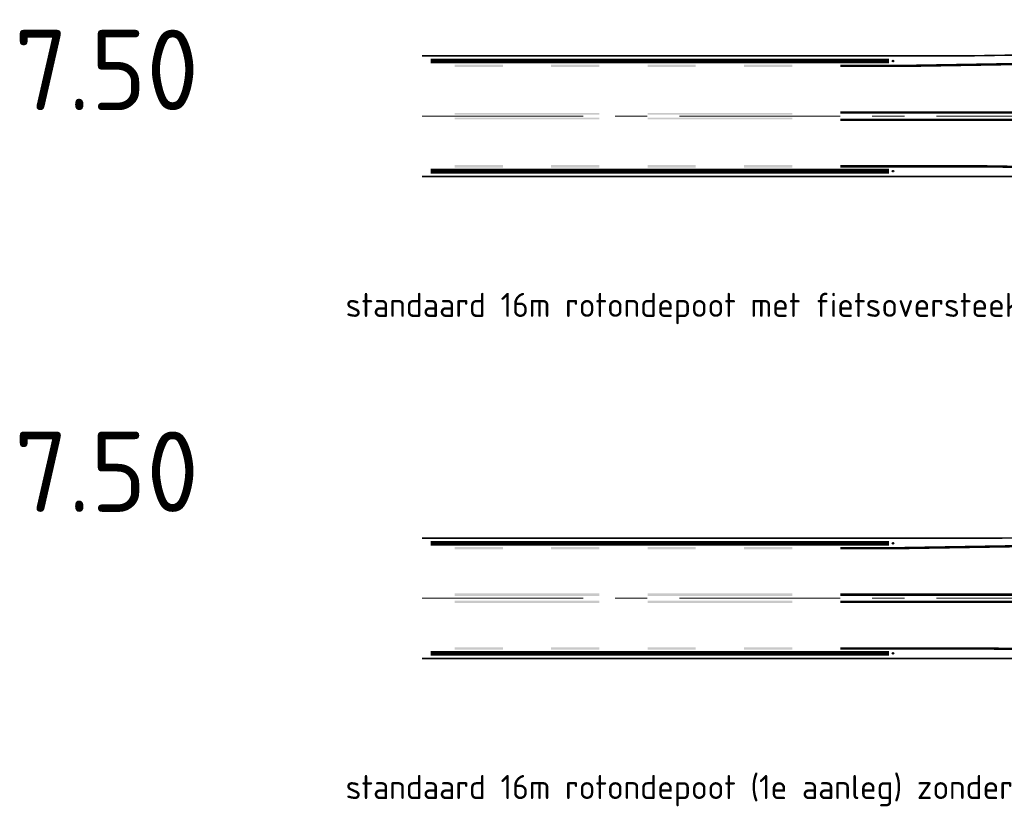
# Model space of a CAD drawing. Header units: metres. Extents: x -699 to 2316, y -1199 to 781.
# Tile 65 of 256: x 806 to 867, y -644 to -595. Entities that reach past the tile are written whole.
import ezdxf

# ---------------------------------------------------------------- set-up
doc = ezdxf.new("R2010")
doc.units = ezdxf.units.M
doc.linetypes.add('AM-AS', pattern=[16, 10, -2, 2, -2])
doc.linetypes.add('VW-1-1_STREEP', pattern=[2, 1, -1])
for name, color, linetype, lineweight in [('B-WE-AM-AS-G', 10, 'AM-AS', 18), ('N-WA-IE-MEUBILAIR_WEGMEUBILAIR-S', 7, 'Continuous', 25), ('N-WE-VH-KANTSTROOKVERRUWING-G', 251, 'VW-1-1_STREEP', 18), ('N-WE-VH-KANTVERHARDING-G', 210, 'Continuous', 35), ('N-WE-VW-MARKERING_LANGS_STREEP_DOORGETROKKEN_010-G', 7, 'Continuous', 13), ('N-WE-VW-MARKERING_LANGS_STREEP_DOORGETROKKEN_015-G', 7, 'Continuous', 13), ('X-XX-AL-T50', 130, 'Continuous', 50)]:
    doc.layers.add(name, color=color, linetype=linetype, lineweight=lineweight)
doc.layers.add('X-XX-AL-HULPLIJN-G', color=7, linetype='Continuous', lineweight=18, plot=False)
doc.styles.add('NLCS-ISO Standaard', font='NLCS-ISO.ttf')
doc.styles.add('NLCS-ISO-ANNOTATIEF-T50', font='NLCS-ISO.ttf', dxfattribs={"height": 5})

# ---------------------------------------------------------------- blocks, each defined once
blk = doc.blocks.new('SIE-WEG_GLASBOLREFLECTOR-SO')
for p, q in [((-0.3750000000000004, 0), (-0.199132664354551, 0)), ((-0.1411659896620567, 0.1408067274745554), (-0.2649110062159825, 0.2645517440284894)), ((-4.547473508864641e-16, 0.1999981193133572), (-4.547473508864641e-16, 0.375)), ((0.1422886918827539, 0.1414213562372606), (0.2654190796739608, 0.2645517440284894)), ((0.2008673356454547, 0), (0.3749999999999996, 0)), ((-0.2649110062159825, -0.2657783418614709), (-0.1405540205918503, -0.1414213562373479)), ((-4.547473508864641e-16, -0.375), (-4.547473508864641e-16, -0.1999981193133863)), ((0.2654190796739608, -0.2657783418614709), (0.1416740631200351, -0.1420333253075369))]:
    blk.add_line(p, q)
for centre, radius in [((-4.547473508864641e-16, 0), 0.375), ((0.000867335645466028, 0), 0.2)]:
    blk.add_circle(centre, radius)
blk = doc.blocks.new('glasbol')
at = {"layer": 'N-WA-IE-MEUBILAIR_WEGMEUBILAIR-S'}
blk.add_blockref('SIE-WEG_GLASBOLREFLECTOR-SO', (-0.0008673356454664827, 0), dxfattribs=at)
blk = doc.blocks.new('NLCS_Rotondepoot_7.5_R16_2fo')
at = {"layer": 'B-WE-AM-AS-G'}
blk.add_lwpolyline([(-95.8788820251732, 0), (0, 0)], dxfattribs=at)
at = {"layer": 'N-WE-VH-KANTSTROOKVERRUWING-G', "ltscale": 0.7, "const_width": 0.3}
for points in [[(-66.84768404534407, 3.424921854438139), (-95.3604769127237, 3.424921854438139)], [(-66.84738579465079, -3.425000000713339), (-95.36017866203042, -3.425000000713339)]]:
    blk.add_lwpolyline(points, dxfattribs=at)
at = {"layer": 'N-WE-VH-KANTVERHARDING-G'}
for points in [[(-22.80350850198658, 5.999999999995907), (-28.41320277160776, 5.999999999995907, 0.02492232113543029), (-33.38838872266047, 5.751859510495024), (-43.48136424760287, 4.742561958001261, -0.02492232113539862), (-63.38210805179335, 3.75), (-95.8788820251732, 3.75)], [(-21.85749299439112, -5.500000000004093), (-28.38826496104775, -5.500000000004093, -0.02492232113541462), (-33.36345091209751, -5.25185951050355), (-38.45642643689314, -4.742561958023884, 0.02492232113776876), (-58.35717024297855, -3.750000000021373), (-95.87888202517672, -3.750000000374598)]]:
    blk.add_lwpolyline(points, format="xyb", dxfattribs=at)
at = {"layer": 'N-WE-VW-MARKERING_LANGS_STREEP_DOORGETROKKEN_010-G'}
for points in [[(-93.86340469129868, 0.1999999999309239), (-84.86340469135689, 0.1999999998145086), (-93.86340469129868, 0.09999999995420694), (-84.86340469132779, 0.09999999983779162)], [(-81.86340469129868, 0.1999999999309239), (-72.86340469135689, 0.1999999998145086), (-81.86340469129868, 0.09999999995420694), (-72.86340469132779, 0.09999999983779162)], [(-93.86340469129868, -0.2000000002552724), (-84.86340469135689, -0.2000000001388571), (-93.86340469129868, -0.1000000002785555), (-84.86340469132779, -0.1000000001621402)], [(-81.86340469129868, -0.2000000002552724), (-72.86340469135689, -0.2000000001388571), (-81.86340469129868, -0.1000000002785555), (-72.86340469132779, -0.1000000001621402)]]:
    blk.add_solid(points, dxfattribs=at)
at = {"layer": 'N-WE-VW-MARKERING_LANGS_STREEP_DOORGETROKKEN_015-G', "const_width": 0.15}
for points in [[(-22.80350850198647, 5.624999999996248), (-28.41320277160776, 5.624999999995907, 0.02492232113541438), (-33.35107482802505, 5.378720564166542), (-45.96266088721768, 4.117561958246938, -0.02492232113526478), (-65.86340469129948, 3.125000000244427), (-69.86340469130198, 3.125000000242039)], [(-69.86340469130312, 0.2250000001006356), (-47.70374067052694, 0.2250000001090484), (-30.70374067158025, 1.925000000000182), (-15.51507866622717, 1.850124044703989, 0.05941233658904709), (-15.51507866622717, -1.850124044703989), (-30.70374067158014, -1.924999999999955), (-47.70374067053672, -0.225000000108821), (-69.86340469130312, -0.225000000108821)], [(-21.85749299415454, -5.124999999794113), (-28.38826496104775, -5.125000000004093, -0.02492232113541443), (-33.32613701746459, -4.878720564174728), (-40.93772307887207, -4.117561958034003, 0.02492232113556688), (-60.83846688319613, -3.125000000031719), (-69.86340469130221, -3.125000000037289)]]:
    blk.add_lwpolyline(points, format="xyb", dxfattribs=at)
at = {"layer": 'N-WE-VW-MARKERING_LANGS_STREEP_DOORGETROKKEN_015-G'}
for points in [[(-93.86370294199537, 3.199921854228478), (-90.86370294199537, 3.199921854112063), (-93.86370294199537, 3.049921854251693), (-90.86370294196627, 3.049921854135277)], [(-87.86370294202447, 3.199921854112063), (-84.86370294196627, 3.199921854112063), (-87.86370294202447, 3.049921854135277), (-84.86370294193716, 3.049921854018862)], [(-81.86370294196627, 3.199921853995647), (-78.86370294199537, 3.199921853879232), (-81.86370294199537, 3.049921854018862), (-78.86370294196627, 3.049921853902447)], [(-75.86370294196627, 3.199921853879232), (-72.86370294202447, 3.199921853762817), (-75.86370294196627, 3.049921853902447), (-72.86370294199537, 3.049921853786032)], [(-93.8634046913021, -3.200000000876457), (-90.8634046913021, -3.200000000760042), (-93.8634046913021, -3.050000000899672), (-90.86340469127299, -3.050000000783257)], [(-87.8634046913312, -3.200000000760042), (-84.86340469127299, -3.200000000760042), (-87.8634046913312, -3.050000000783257), (-84.86340469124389, -3.050000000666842)], [(-81.86340469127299, -3.200000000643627), (-78.8634046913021, -3.200000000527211), (-81.8634046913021, -3.050000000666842), (-78.86340469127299, -3.050000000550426)], [(-75.86340469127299, -3.200000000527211), (-72.8634046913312, -3.200000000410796), (-75.86340469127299, -3.050000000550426), (-72.8634046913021, -3.050000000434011)]]:
    blk.add_solid(points, dxfattribs=at)
at = {"layer": 'N-WA-IE-MEUBILAIR_WEGMEUBILAIR-S', "xscale": 0.1333333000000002, "yscale": 0.1333333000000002, "zscale": 0.1333333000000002, "rotation": 179.8276844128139}
for p in [(-66.59693235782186, 3.424924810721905), (-66.59663410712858, -3.425002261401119)]:
    blk.add_blockref('glasbol', p, dxfattribs=at)
blk = doc.blocks.new('NLCS_Rotondepoot_7.5_R16_2vbofo (2)')
at = {"layer": 'B-WE-AM-AS-G'}
blk.add_lwpolyline([(-95.8788820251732, 0), (0, 0)], dxfattribs=at)
at = {"layer": 'N-WE-VH-KANTSTROOKVERRUWING-G', "ltscale": 0.7, "const_width": 0.3}
for points in [[(-66.84768404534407, 3.421921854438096), (-95.3604769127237, 3.421921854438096)], [(-66.84738579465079, -3.425000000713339), (-95.36017866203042, -3.425000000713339)]]:
    blk.add_lwpolyline(points, dxfattribs=at)
at = {"layer": 'N-WE-VH-KANTVERHARDING-G'}
for points in [[(-22.80350850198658, 5.999999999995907), (-28.41320277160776, 5.999999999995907, 0.0249223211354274), (-33.38838872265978, 5.751859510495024), (-43.4813642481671, 4.742561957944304, -0.03093063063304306), (-64.38240630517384, 3.746921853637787), (-95.87918027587, 3.746921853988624)], [(-21.85749299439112, -5.500000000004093), (-28.38826496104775, -5.500000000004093, -0.02492232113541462), (-33.36345091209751, -5.25185951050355), (-39.45642643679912, -4.642561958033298, 0.02466112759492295), (-59.35717024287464, -3.750000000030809), (-95.87888202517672, -3.750000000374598)]]:
    blk.add_lwpolyline(points, format="xyb", dxfattribs=at)
at = {"layer": 'N-WE-VW-MARKERING_LANGS_STREEP_DOORGETROKKEN_010-G'}
for points in [[(-93.86340469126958, 0.3000000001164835), (-84.86340469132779, 0.3000000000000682), (-93.86340469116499, 0.149999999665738), (-84.86340469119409, 0.1499999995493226)], [(-81.86340469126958, 0.3000000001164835), (-72.86340469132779, 0.3000000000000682), (-81.86340469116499, 0.149999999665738), (-72.86340469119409, 0.1499999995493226)], [(-93.86340469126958, -0.3000000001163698), (-84.86340469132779, -0.2999999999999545), (-93.86340469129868, -0.1500000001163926), (-84.86340469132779, -0.1499999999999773)], [(-81.86340469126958, -0.3000000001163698), (-72.86340469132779, -0.2999999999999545), (-81.86340469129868, -0.1500000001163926), (-72.86340469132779, -0.1499999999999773)]]:
    blk.add_solid(points, dxfattribs=at)
at = {"layer": 'N-WE-VW-MARKERING_LANGS_STREEP_DOORGETROKKEN_015-G', "const_width": 0.15}
for points in [[(-22.80350850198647, 5.624999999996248), (-28.41320277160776, 5.624999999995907, 0.02492232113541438), (-33.35107482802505, 5.378720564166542), (-45.96266088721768, 4.117561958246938, -0.02492232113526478), (-65.86340469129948, 3.125000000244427), (-69.86340469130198, 3.125000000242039)], [(-69.86340469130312, 0.2250000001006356), (-47.70374067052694, 0.2250000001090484), (-30.70374067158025, 1.925000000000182), (-15.51507866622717, 1.850124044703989, 0.05941233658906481), (-15.51507866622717, -1.850124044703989), (-30.70374067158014, -1.924999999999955), (-47.70374067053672, -0.225000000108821), (-69.86340469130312, -0.225000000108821)], [(-21.85749299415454, -5.124999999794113), (-28.38826496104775, -5.125000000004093, -0.02492232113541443), (-33.32613701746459, -4.878720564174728), (-40.93772307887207, -4.117561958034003, 0.02492232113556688), (-60.83846688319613, -3.125000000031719), (-69.86340469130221, -3.125000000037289)]]:
    blk.add_lwpolyline(points, format="xyb", dxfattribs=at)
at = {"layer": 'N-WE-VW-MARKERING_LANGS_STREEP_DOORGETROKKEN_015-G'}
for points in [[(-93.86370294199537, 3.196921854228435), (-90.86370294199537, 3.19692185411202), (-93.86370294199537, 3.04692185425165), (-90.86370294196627, 3.046921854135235)], [(-87.86370294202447, 3.19692185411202), (-84.86370294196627, 3.19692185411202), (-87.86370294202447, 3.046921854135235), (-84.86370294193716, 3.046921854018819)], [(-81.86370294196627, 3.196921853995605), (-78.86370294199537, 3.196921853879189), (-81.86370294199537, 3.046921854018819), (-78.86370294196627, 3.046921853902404)], [(-75.86370294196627, 3.196921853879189), (-72.86370294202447, 3.196921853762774), (-75.86370294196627, 3.046921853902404), (-72.86370294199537, 3.046921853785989)], [(-93.8634046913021, -3.200000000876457), (-90.8634046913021, -3.200000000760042), (-93.8634046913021, -3.050000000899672), (-90.86340469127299, -3.050000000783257)], [(-87.8634046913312, -3.200000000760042), (-84.86340469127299, -3.200000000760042), (-87.8634046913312, -3.050000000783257), (-84.86340469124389, -3.050000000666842)], [(-81.86340469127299, -3.200000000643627), (-78.8634046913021, -3.200000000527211), (-81.8634046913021, -3.050000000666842), (-78.86340469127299, -3.050000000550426)], [(-75.86340469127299, -3.200000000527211), (-72.8634046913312, -3.200000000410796), (-75.86340469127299, -3.050000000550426), (-72.8634046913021, -3.050000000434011)]]:
    blk.add_solid(points, dxfattribs=at)
at = {"layer": 'N-WA-IE-MEUBILAIR_WEGMEUBILAIR-S', "xscale": 0.1333333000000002, "yscale": 0.1333333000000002, "zscale": 0.1333333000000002, "rotation": 179.8276844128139}
for p in [(-66.59693235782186, 3.421924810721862), (-66.59663410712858, -3.425002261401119)]:
    blk.add_blockref('glasbol', p, dxfattribs=at)

msp = doc.modelspace()

# ---------------------------------------------------------------- block references
for name, p in [('NLCS_Rotondepoot_7.5_R16_2fo', (926.7564616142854, -600.807236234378)), ('NLCS_Rotondepoot_7.5_R16_2vbofo (2)', (926.7564616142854, -630.807236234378))]:
    msp.add_blockref(name, p)

# ---------------------------------------------------------------- texts
at = {"layer": 'X-XX-AL-HULPLIJN-G', "style": 'NLCS-ISO Standaard'}
for s, p in [('standaard 16m rotondepoot met fietsoversteek en 3m breed middeneiland', (826.1112026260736, -613.3029801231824)), ('standaard 16m rotondepoot (1e aanleg) zonder fietsoversteek (fasering) en 3m breed middeneiland', (826.1112026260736, -643.3029801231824))]:
    msp.add_text(s, height=1.5, dxfattribs=at).set_placement(p)
at = {"layer": 'X-XX-AL-T50', "style": 'NLCS-ISO-ANNOTATIEF-T50'}
for p in [(805.4953879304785, -600.4317732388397), (805.4953879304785, -625.4317732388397)]:
    msp.add_text('7.50', height=5, dxfattribs=at).set_placement(p)

doc.saveas('drawing.dxf')
